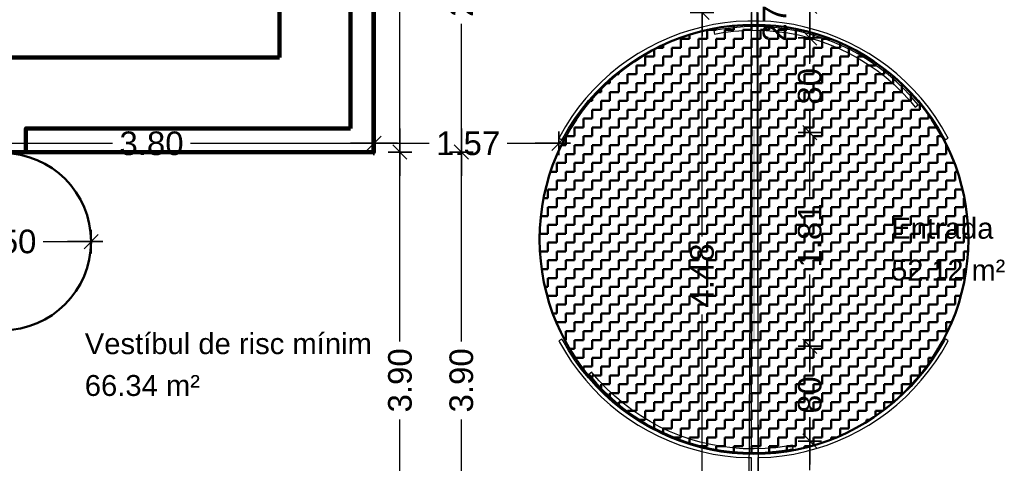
# Model space of a CAD drawing. Header units: metres. Extents: x -1 to 439, y -6 to 32.
# Tile 21 of 27: x 414.77 to 423.12, y 18.76 to 22.51. Entities that reach past the tile are written whole.
import ezdxf

# ---------------------------------------------------------------- set-up
doc = ezdxf.new("R2010")
doc.units = ezdxf.units.M
doc.header["$PDMODE"] = 65
doc.linetypes.add('CONTINUA', pattern=[0])
doc.linetypes.add('VERDECKT', pattern=[9.525, 6.35, -3.175])
for name, color, linetype, lineweight in [('3D PB MURS', 7, 'CONTINUA', 25), ('3D PB MURS NOUS', 7, 'CONTINUA', 25), ('PB COTES', 7, 'CONTINUA', 25), ('PB LOCALS', 7, 'CONTINUA', 25), ('PB MOBLES', 7, 'CONTINUA', 25), ('PB SÒLIDS I TRAMES', 7, 'CONTINUA', 25)]:
    doc.layers.add(name, color=color, linetype=linetype, lineweight=lineweight)
doc.styles.add('ARIAL', font='arial.ttf')
doc.dimstyles.new('DIMSTYLE_4', dxfattribs={"dimtxt": 0.2, "dimasz": 0.2, "dimexe": 0, "dimexo": 1e-06, "dimgap": 0.1, "dimtad": 0, "dimdec": 0, "dimlfac": 100, "dimrnd": 1, "dimzin": 4, "dimdsep": 46, "dimtxsty": 'ARIAL', "dimblk1": 'ALL_ML_STRICH', "dimblk2": 'ALL_ML_STRICH', "dimsah": 1, "dimcen": 0, "dimse1": 1, "dimse2": 1, "dimclrd": 2, "dimclre": 2, "dimclrt": 2, "dimadec": 0, "dimazin": 0, "dimtfac": 1, "dimtdec": 0, "dimtix": 1, "dimtmove": 2, "dimatfit": 3, "dimfxl": 0, "dimtzin": 0, "dimlwd": 0, "dimlwe": 35, "dimarcsym": 0})
doc.dimstyles.new('DIMSTYLE_5', dxfattribs={"dimtxt": 0.2, "dimasz": 0.2, "dimexe": 0, "dimexo": 1e-06, "dimgap": 0.1, "dimtad": 0, "dimrnd": 0.01, "dimzin": 4, "dimdsep": 46, "dimtxsty": 'ARIAL', "dimblk1": 'ALL_ML_STRICH', "dimblk2": 'ALL_ML_STRICH', "dimsah": 1, "dimcen": 0, "dimse1": 1, "dimse2": 1, "dimclrd": 2, "dimclre": 2, "dimclrt": 2, "dimadec": 0, "dimazin": 0, "dimtfac": 1, "dimtdec": 0, "dimtix": 1, "dimtmove": 2, "dimatfit": 3, "dimfxl": 0, "dimtzin": 0, "dimlwd": 0, "dimlwe": 35, "dimarcsym": 0})
doc.dimstyles.new('DIMSTYLE_6', dxfattribs={"dimtxt": 0.2, "dimasz": 0.2, "dimexe": 0, "dimexo": 1e-06, "dimgap": 0.1, "dimtad": 2, "dimdec": 0, "dimlfac": 100, "dimrnd": 1, "dimzin": 4, "dimdsep": 46, "dimtxsty": 'ARIAL', "dimblk1": 'ALL_ML_STRICH', "dimblk2": 'ALL_ML_STRICH', "dimsah": 1, "dimcen": 0, "dimse1": 1, "dimse2": 1, "dimclrd": 2, "dimclre": 2, "dimclrt": 2, "dimadec": 0, "dimazin": 0, "dimtfac": 1, "dimtdec": 0, "dimtix": 1, "dimtmove": 2, "dimatfit": 3, "dimfxl": 0, "dimtvp": 1.2, "dimtzin": 0, "dimlwd": 0, "dimlwe": 35, "dimarcsym": 0})

# ---------------------------------------------------------------- blocks, each defined once
blk = doc.blocks.new('_CLOSEDFILLED')
at = {"color": 0, "linetype": 'ByBlock', "lineweight": -2}
blk.add_solid([(-1, 0), (0, 0), (-1, 0)], dxfattribs=at)
blk = doc.blocks.new('ALL_ML_STRICH')
at = {"color": 0, "linetype": 'ByBlock', "lineweight": -2}
for p, q in [((0, -0.5), (0, 0.5)), ((-1, 0), (0.5, 0)), ((-0.3, -0.3), (0.3, 0.3))]:
    blk.add_line(p, q, dxfattribs=at)
blk = doc.blocks.new('*D28')
at = {"layer": 'DEFPOINTS', "color": 2, "linetype": 'CONTINUA', "lineweight": 35, "transparency": 33554687}
for p in [(420.9505, 18.9446), (421.2396, 18.0897), (421.4691, 18.0897)]:
    blk.add_point(p, dxfattribs=at)
at = {"layer": 'PB COTES', "color": 2, "linetype": 'CONTINUA', "lineweight": -2, "transparency": 33554687}
for p, q in [((421.4691, 18.6973), (421.4691, 18.9446)), ((421.4691, 18.0897), (421.4691, 18.3173))]:
    blk.add_line(p, q, dxfattribs=at)
at = {"layer": 'PB COTES', "color": 2, "linetype": 'CONTINUA', "lineweight": 35, "transparency": 33554687, "xscale": 0.2, "yscale": 0.2, "zscale": 0.2}
for p, rotation in [((421.4691, 18.9446), 90), ((421.4691, 18.0897), 270)]:
    blk.add_blockref('ALL_ML_STRICH', p, dxfattribs=dict(at, rotation=rotation))
at = {"layer": 'PB COTES', "color": 2, "linetype": 'CONTINUA', "lineweight": 35, "transparency": 33554687, "insert": (421.4691, 18.5073), "char_height": 0.2, "width": 0.4, "attachment_point": 5, "rotation": 90, "style": 'ARIAL'}
blk.add_mtext('\\A1;{85}', dxfattribs=at)
blk = doc.blocks.new('*D29')
at = {"layer": 'DEFPOINTS', "color": 2, "linetype": 'CONTINUA', "lineweight": 35, "transparency": 33554687}
for p in [(421.0053, 19.7466), (420.9505, 18.9446), (421.4691, 18.9446)]:
    blk.add_point(p, dxfattribs=at)
at = {"layer": 'PB COTES', "color": 2, "linetype": 'CONTINUA', "lineweight": -2, "transparency": 33554687}
for p, q in [((421.4691, 19.5269), (421.4691, 19.7466)), ((421.4691, 18.9446), (421.4691, 19.1469))]:
    blk.add_line(p, q, dxfattribs=at)
at = {"layer": 'PB COTES', "color": 2, "linetype": 'CONTINUA', "lineweight": 35, "transparency": 33554687, "xscale": 0.2, "yscale": 0.2, "zscale": 0.2}
for p, rotation in [((421.4691, 19.7466), 90), ((421.4691, 18.9446), 270)]:
    blk.add_blockref('ALL_ML_STRICH', p, dxfattribs=dict(at, rotation=rotation))
at = {"layer": 'PB COTES', "color": 2, "linetype": 'CONTINUA', "lineweight": 35, "transparency": 33554687, "insert": (421.4691, 19.3369), "char_height": 0.2, "width": 0.4, "attachment_point": 5, "rotation": 90, "style": 'ARIAL'}
blk.add_mtext('\\A1;{80}', dxfattribs=at)
blk = doc.blocks.new('*D30')
at = {"layer": 'DEFPOINTS', "color": 2, "linetype": 'CONTINUA', "lineweight": 35, "transparency": 33554687}
for p in [(421.044, 21.5559), (421.0053, 19.7466), (421.4691, 19.7466)]:
    blk.add_point(p, dxfattribs=at)
at = {"layer": 'PB COTES', "color": 2, "linetype": 'CONTINUA', "lineweight": -2, "transparency": 33554687}
for p, q in [((421.4691, 21.015), (421.4691, 21.5559)), ((421.4691, 19.7466), (421.4691, 20.355))]:
    blk.add_line(p, q, dxfattribs=at)
at = {"layer": 'PB COTES', "color": 2, "linetype": 'CONTINUA', "lineweight": 35, "transparency": 33554687, "xscale": 0.2, "yscale": 0.2, "zscale": 0.2}
for p, rotation in [((421.4691, 21.5559), 90), ((421.4691, 19.7466), 270)]:
    blk.add_blockref('ALL_ML_STRICH', p, dxfattribs=dict(at, rotation=rotation))
at = {"layer": 'PB COTES', "color": 2, "linetype": 'CONTINUA', "lineweight": 35, "transparency": 33554687, "insert": (421.4691, 20.685), "char_height": 0.2, "width": 0.8, "attachment_point": 5, "rotation": 90, "style": 'ARIAL'}
blk.add_mtext('\\A1;{\\A1;{1.81\\H0.132000;\\S^ ;}}', dxfattribs=at)
blk = doc.blocks.new('*D31')
at = {"layer": 'DEFPOINTS', "color": 2, "linetype": 'CONTINUA', "lineweight": 35, "transparency": 33554687}
for p in [(421.044, 22.3579), (421.044, 21.5559), (421.4691, 21.5559)]:
    blk.add_point(p, dxfattribs=at)
at = {"layer": 'PB COTES', "color": 2, "linetype": 'CONTINUA', "lineweight": -2, "transparency": 33554687}
for p, q in [((421.4691, 22.1382), (421.4691, 22.3579)), ((421.4691, 21.5559), (421.4691, 21.7582))]:
    blk.add_line(p, q, dxfattribs=at)
at = {"layer": 'PB COTES', "color": 2, "linetype": 'CONTINUA', "lineweight": 35, "transparency": 33554687, "xscale": 0.2, "yscale": 0.2, "zscale": 0.2}
for p, rotation in [((421.4691, 22.3579), 90), ((421.4691, 21.5559), 270)]:
    blk.add_blockref('ALL_ML_STRICH', p, dxfattribs=dict(at, rotation=rotation))
at = {"layer": 'PB COTES', "color": 2, "linetype": 'CONTINUA', "lineweight": 35, "transparency": 33554687, "insert": (421.4691, 21.9482), "char_height": 0.2, "width": 0.4, "attachment_point": 5, "rotation": 90, "style": 'ARIAL'}
blk.add_mtext('\\A1;{80}', dxfattribs=at)
blk = doc.blocks.new('*D32')
at = {"layer": 'DEFPOINTS', "color": 2, "linetype": 'CONTINUA', "lineweight": 35, "transparency": 33554687}
for p in [(421.4666, 22.6235), (421.044, 22.3579), (421.4691, 22.3579)]:
    blk.add_point(p, dxfattribs=at)
at = {"layer": 'PB COTES', "color": 2, "linetype": 'CONTINUA', "lineweight": -2, "transparency": 33554687}
blk.add_line((421.4691, 22.3579), (421.4691, 22.6235), dxfattribs=at)
at = {"layer": 'PB COTES', "color": 2, "linetype": 'CONTINUA', "lineweight": 35, "transparency": 33554687, "xscale": 0.2, "yscale": 0.2, "zscale": 0.2}
for p, rotation in [((421.4691, 22.6235), 90), ((421.4691, 22.3579), 270)]:
    blk.add_blockref('ALL_ML_STRICH', p, dxfattribs=dict(at, rotation=rotation))
at = {"layer": 'PB COTES', "color": 2, "linetype": 'CONTINUA', "lineweight": 35, "transparency": 33554687, "insert": (421.1691, 22.4817), "char_height": 0.2, "width": 0.4, "attachment_point": 5, "rotation": 90, "style": 'ARIAL'}
blk.add_mtext('\\A1;{27}', dxfattribs=at)
blk = doc.blocks.new('*D49')
at = {"layer": 'DEFPOINTS', "color": 2, "linetype": 'CONTINUA', "lineweight": 35, "transparency": 33554687}
for p in [(417.7705, 21.3914), (417.9953, 17.4957), (418.183, 17.4957)]:
    blk.add_point(p, dxfattribs=at)
at = {"layer": 'PB COTES', "color": 2, "linetype": 'CONTINUA', "lineweight": -2, "transparency": 33554687}
for p, q in [((417.9953, 19.7883), (417.9953, 21.3914)), ((417.9953, 17.4957), (417.9953, 19.1283))]:
    blk.add_line(p, q, dxfattribs=at)
at = {"layer": 'PB COTES', "color": 2, "linetype": 'CONTINUA', "lineweight": 35, "transparency": 33554687, "xscale": 0.2, "yscale": 0.2, "zscale": 0.2}
for p, rotation in [((417.9953, 21.3914), 90), ((417.9953, 17.4957), 270)]:
    blk.add_blockref('ALL_ML_STRICH', p, dxfattribs=dict(at, rotation=rotation))
at = {"layer": 'PB COTES', "color": 2, "linetype": 'CONTINUA', "lineweight": 35, "transparency": 33554687, "insert": (417.9964, 19.4583), "char_height": 0.2, "width": 0.8, "attachment_point": 5, "rotation": 90, "style": 'ARIAL'}
blk.add_mtext('\\A1;{\\A1;{3.90\\H0.132000;\\S^ ;}}', dxfattribs=at)
blk = doc.blocks.new('*D50')
at = {"layer": 'DEFPOINTS', "color": 2, "linetype": 'CONTINUA', "lineweight": 35, "transparency": 33554687}
for p in [(418.5774, 25.8908), (417.7705, 21.3914), (417.9953, 21.3914)]:
    blk.add_point(p, dxfattribs=at)
at = {"layer": 'PB COTES', "color": 2, "linetype": 'CONTINUA', "lineweight": -2, "transparency": 33554687}
for p, q in [((417.9953, 23.9859), (417.9953, 25.8908)), ((417.9953, 21.3914), (417.9953, 23.3259))]:
    blk.add_line(p, q, dxfattribs=at)
at = {"layer": 'PB COTES', "color": 2, "linetype": 'CONTINUA', "lineweight": 35, "transparency": 33554687, "xscale": 0.2, "yscale": 0.2, "zscale": 0.2}
for p, rotation in [((417.9953, 25.8908), 90), ((417.9953, 21.3914), 270)]:
    blk.add_blockref('ALL_ML_STRICH', p, dxfattribs=dict(at, rotation=rotation))
at = {"layer": 'PB COTES', "color": 2, "linetype": 'CONTINUA', "lineweight": 35, "transparency": 33554687, "insert": (417.9964, 23.6559), "char_height": 0.2, "width": 0.8, "attachment_point": 5, "rotation": 90, "style": 'ARIAL'}
blk.add_mtext('\\A1;{\\A1;{4.50\\H0.132000;\\S^ ;}}', dxfattribs=at)
blk = doc.blocks.new('*D77')
at = {"layer": 'DEFPOINTS', "color": 2, "linetype": 'CONTINUA', "lineweight": 35, "transparency": 33554687}
for p in [(413.9755, 21.7914), (413.9755, 21.4654), (417.7755, 21.3914)]:
    blk.add_point(p, dxfattribs=at)
at = {"layer": 'PB COTES', "color": 2, "linetype": 'CONTINUA', "lineweight": -2, "transparency": 33554687}
for p, q in [((413.9755, 21.4654), (415.5602, 21.4654)), ((416.2202, 21.4654), (417.7755, 21.4654))]:
    blk.add_line(p, q, dxfattribs=at)
at = {"layer": 'PB COTES', "color": 2, "linetype": 'CONTINUA', "lineweight": 35, "transparency": 33554687, "xscale": 0.2, "yscale": 0.2, "zscale": 0.2, "rotation": 180}
blk.add_blockref('ALL_ML_STRICH', (413.9755, 21.4654), dxfattribs=at)
at = {"layer": 'PB COTES', "color": 2, "linetype": 'CONTINUA', "lineweight": 35, "transparency": 33554687, "xscale": 0.2, "yscale": 0.2, "zscale": 0.2}
blk.add_blockref('ALL_ML_STRICH', (417.7755, 21.4654), dxfattribs=at)
at = {"layer": 'PB COTES', "color": 2, "linetype": 'CONTINUA', "lineweight": 35, "transparency": 33554687, "insert": (415.8902, 21.4643), "char_height": 0.2, "width": 0.8, "attachment_point": 5, "style": 'ARIAL'}
blk.add_mtext('\\A1;{\\A1;{3.80\\H0.132000;\\S^ ;}}', dxfattribs=at)
blk = doc.blocks.new('*D78')
at = {"layer": 'DEFPOINTS', "color": 2, "linetype": 'CONTINUA', "lineweight": 35, "transparency": 33554687}
for p in [(417.7755, 21.4654), (419.342, 21.5091), (417.7755, 21.3914)]:
    blk.add_point(p, dxfattribs=at)
at = {"layer": 'PB COTES', "color": 2, "linetype": 'CONTINUA', "lineweight": -2, "transparency": 33554687}
for p, q in [((417.7755, 21.4654), (418.2432, 21.4654)), ((418.9032, 21.4654), (419.342, 21.4654))]:
    blk.add_line(p, q, dxfattribs=at)
at = {"layer": 'PB COTES', "color": 2, "linetype": 'CONTINUA', "lineweight": 35, "transparency": 33554687, "xscale": 0.2, "yscale": 0.2, "zscale": 0.2, "rotation": 180}
blk.add_blockref('ALL_ML_STRICH', (417.7755, 21.4654), dxfattribs=at)
at = {"layer": 'PB COTES', "color": 2, "linetype": 'CONTINUA', "lineweight": 35, "transparency": 33554687, "xscale": 0.2, "yscale": 0.2, "zscale": 0.2}
blk.add_blockref('ALL_ML_STRICH', (419.342, 21.4654), dxfattribs=at)
at = {"layer": 'PB COTES', "color": 2, "linetype": 'CONTINUA', "lineweight": 35, "transparency": 33554687, "insert": (418.5732, 21.4643), "char_height": 0.2, "width": 0.8, "attachment_point": 5, "style": 'ARIAL'}
blk.add_mtext('\\A1;{\\A1;{1.57\\H0.132000;\\S^ ;}}', dxfattribs=at)
blk = doc.blocks.new('*D89')
at = {"layer": 'DEFPOINTS', "color": 2, "linetype": 'CONTINUA', "lineweight": 35, "transparency": 33554687}
for p in [(413.8782, 20.6331), (413.8782, 20.6331), (415.3782, 20.6331)]:
    blk.add_point(p, dxfattribs=at)
at = {"layer": 'PB COTES', "color": 2, "linetype": 'CONTINUA', "lineweight": -2, "transparency": 33554687}
for p, q in [((413.8782, 20.6331), (414.313, 20.6331)), ((414.973, 20.6331), (415.3782, 20.6331))]:
    blk.add_line(p, q, dxfattribs=at)
at = {"layer": 'PB COTES', "color": 2, "linetype": 'CONTINUA', "lineweight": 35, "transparency": 33554687, "xscale": 0.2, "yscale": 0.2, "zscale": 0.2, "rotation": 180}
blk.add_blockref('ALL_ML_STRICH', (413.8782, 20.6331), dxfattribs=at)
at = {"layer": 'PB COTES', "color": 2, "linetype": 'CONTINUA', "lineweight": 35, "transparency": 33554687, "xscale": 0.2, "yscale": 0.2, "zscale": 0.2}
blk.add_blockref('ALL_ML_STRICH', (415.3782, 20.6331), dxfattribs=at)
at = {"layer": 'PB COTES', "color": 2, "linetype": 'CONTINUA', "lineweight": 35, "transparency": 33554687, "insert": (414.643, 20.6331), "char_height": 0.2, "width": 0.8, "attachment_point": 5, "style": 'ARIAL'}
blk.add_mtext('\\A1;{\\A1;{1.50\\H0.132000;\\S^ ;}}', dxfattribs=at)
blk = doc.blocks.new('*D151')
at = {"layer": 'DEFPOINTS', "color": 2, "linetype": 'CONTINUA', "lineweight": 35, "transparency": 33554687}
for p in [(417.7755, 21.3914), (418.5164, 17.4957), (419.6082, 17.4957)]:
    blk.add_point(p, dxfattribs=at)
at = {"layer": 'PB COTES', "color": 2, "linetype": 'CONTINUA', "lineweight": -2, "transparency": 33554687}
for p, q in [((418.5164, 19.7883), (418.5164, 21.3914)), ((418.5164, 17.4957), (418.5164, 19.1283))]:
    blk.add_line(p, q, dxfattribs=at)
at = {"layer": 'PB COTES', "color": 2, "linetype": 'CONTINUA', "lineweight": 35, "transparency": 33554687, "xscale": 0.2, "yscale": 0.2, "zscale": 0.2}
for p, rotation in [((418.5164, 21.3914), 90), ((418.5164, 17.4957), 270)]:
    blk.add_blockref('ALL_ML_STRICH', p, dxfattribs=dict(at, rotation=rotation))
at = {"layer": 'PB COTES', "color": 2, "linetype": 'CONTINUA', "lineweight": 35, "transparency": 33554687, "insert": (418.5164, 19.4583), "char_height": 0.2, "width": 0.8, "attachment_point": 5, "rotation": 90, "style": 'ARIAL'}
blk.add_mtext('\\A1;{\\A1;{3.90\\H0.132000;\\S^ ;}}', dxfattribs=at)
blk = doc.blocks.new('*D152')
at = {"layer": 'DEFPOINTS', "color": 2, "linetype": 'CONTINUA', "lineweight": 35, "transparency": 33554687}
for p in [(417.777, 24.1958), (417.7755, 21.3914), (418.5164, 21.3914)]:
    blk.add_point(p, dxfattribs=at)
at = {"layer": 'PB COTES', "color": 2, "linetype": 'CONTINUA', "lineweight": -2, "transparency": 33554687}
for p, q in [((418.5164, 23.1384), (418.5164, 24.1958)), ((418.5164, 21.3914), (418.5164, 22.4784))]:
    blk.add_line(p, q, dxfattribs=at)
at = {"layer": 'PB COTES', "color": 2, "linetype": 'CONTINUA', "lineweight": 35, "transparency": 33554687, "xscale": 0.2, "yscale": 0.2, "zscale": 0.2}
for p, rotation in [((418.5164, 24.1958), 90), ((418.5164, 21.3914), 270)]:
    blk.add_blockref('ALL_ML_STRICH', p, dxfattribs=dict(at, rotation=rotation))
at = {"layer": 'PB COTES', "color": 2, "linetype": 'CONTINUA', "lineweight": 35, "transparency": 33554687, "insert": (418.5164, 22.8084), "char_height": 0.2, "width": 0.8, "attachment_point": 5, "rotation": 90, "style": 'ARIAL'}
blk.add_mtext('\\A1;{\\A1;{2.80\\H0.132000;\\S^ ;}}', dxfattribs=at)
blk = doc.blocks.new('*D159')
at = {"layer": 'DEFPOINTS', "color": 2, "linetype": 'CONTINUA', "lineweight": 35, "transparency": 33554687}
for p in [(421.0316, 22.5738), (420.5558, 18.0897), (420.7016, 18.0897)]:
    blk.add_point(p, dxfattribs=at)
at = {"layer": 'PB COTES', "color": 2, "linetype": 'CONTINUA', "lineweight": -2, "transparency": 33554687}
for p, q in [((420.5558, 20.676), (420.5558, 22.5738)), ((420.5558, 18.0897), (420.5558, 20.016))]:
    blk.add_line(p, q, dxfattribs=at)
at = {"layer": 'PB COTES', "color": 2, "linetype": 'CONTINUA', "lineweight": 35, "transparency": 33554687, "xscale": 0.2, "yscale": 0.2, "zscale": 0.2}
for p, rotation in [((420.5558, 22.5738), 90), ((420.5558, 18.0897), 270)]:
    blk.add_blockref('ALL_ML_STRICH', p, dxfattribs=dict(at, rotation=rotation))
at = {"layer": 'PB COTES', "color": 2, "linetype": 'CONTINUA', "lineweight": 35, "transparency": 33554687, "insert": (420.5558, 20.346), "char_height": 0.2, "width": 0.8, "attachment_point": 5, "rotation": 90, "style": 'ARIAL'}
blk.add_mtext('\\A1;{\\A1;{4.48\\H0.132000;\\S^ ;}}', dxfattribs=at)
blk = doc.blocks.new('*D160')
at = {"layer": 'DEFPOINTS', "color": 2, "linetype": 'CONTINUA', "lineweight": 35, "transparency": 33554687}
for p in [(420.7364, 23.6435), (420.5558, 22.5738), (421.0316, 22.5738)]:
    blk.add_point(p, dxfattribs=at)
at = {"layer": 'PB COTES', "color": 2, "linetype": 'CONTINUA', "lineweight": -2, "transparency": 33554687}
for p, q in [((420.5558, 23.4531), (420.5558, 23.6435)), ((420.5558, 22.5738), (420.5558, 22.7931))]:
    blk.add_line(p, q, dxfattribs=at)
at = {"layer": 'PB COTES', "color": 2, "linetype": 'CONTINUA', "lineweight": 35, "transparency": 33554687, "xscale": 0.2, "yscale": 0.2, "zscale": 0.2}
for p, rotation in [((420.5558, 23.6435), 90), ((420.5558, 22.5738), 270)]:
    blk.add_blockref('ALL_ML_STRICH', p, dxfattribs=dict(at, rotation=rotation))
at = {"layer": 'PB COTES', "color": 2, "linetype": 'CONTINUA', "lineweight": 35, "transparency": 33554687, "insert": (420.5558, 23.1231), "char_height": 0.2, "width": 0.8, "attachment_point": 5, "rotation": 90, "style": 'ARIAL'}
blk.add_mtext('\\A1;{\\A1;{1.07\\H0.132000;\\S^ ;}}', dxfattribs=at)

msp = doc.modelspace()

# ---------------------------------------------------------------- hatches: boundary and pattern name
at = {"layer": '3D PB MURS', "linetype": 'CONTINUA', "lineweight": 13, "transparency": 33554687}
msp.add_hatch(color=52, dxfattribs=at).paths.add_polyline_path([(420.97487, 21.57763), (420.97487, 19.771), (421.00487, 19.771), (421.00487, 21.57763)])
at = {"layer": 'PB SÒLIDS I TRAMES', "linetype": 'CONTINUA', "lineweight": 50, "transparency": 33554687}
h = msp.add_hatch(dxfattribs=at)
h.set_pattern_fill('TRAMA', color=202, scale=0.075, angle=90, style=0, pattern_type=2)
h.set_pattern_definition([(90, (-0.15, 0.15), (-0.075, 0.075), [0.075, -0.075]), (180, (-0.15, 0.15), (-0.075, -0.075), [0.075, -0.075])])
h.paths.add_polyline_path([(422.66349, 21.37356), (422.59919, 21.50709), (422.52421, 21.63494), (422.43907, 21.75624), (422.34432, 21.87021), (422.24059, 21.97607), (422.12858, 22.07313), (422.00903, 22.16073), (421.88275, 22.2383), (421.75055, 22.30532), (421.61334, 22.36133), (421.47201, 22.40598), (421.32752, 22.43896), (421.18082, 22.46005), (421.03289, 22.46912), (420.88471, 22.46609), (420.73727, 22.451), (420.59156, 22.42394), (420.44853, 22.3851), (420.30914, 22.33472), (420.17433, 22.27316), (420.04498, 22.2008), (419.92196, 22.11815), (419.80608, 22.02574), (419.69813, 21.9242), (419.59881, 21.81419), (419.50878, 21.69646), (419.42865, 21.57178), (419.35896, 21.44098), (419.30015, 21.30494), (419.25263, 21.16455), (419.21671, 21.02076), (419.19263, 20.87452), (419.18055, 20.72681), (419.18055, 20.5786), (419.19263, 20.43088), (419.21671, 20.28464), (419.25263, 20.14085), (419.30015, 20.00047), (419.35896, 19.86443), (419.42865, 19.73363), (419.50878, 19.60895), (419.59881, 19.49121), (419.69813, 19.38121), (419.80608, 19.27966), (419.92196, 19.18726), (420.04498, 19.1046), (420.17433, 19.03225), (420.30914, 18.97068), (420.44853, 18.92031), (420.59156, 18.88146), (420.73727, 18.8544), (420.88471, 18.83931), (421.03289, 18.83629), (421.18082, 18.84535), (421.32752, 18.86644), (421.47201, 18.89942), (421.61334, 18.94407), (421.75055, 19.00009), (421.88275, 19.06711), (422.00903, 19.14467), (422.12858, 19.23228), (422.24059, 19.32933), (422.34432, 19.4352), (422.43907, 19.54916), (422.52421, 19.67047), (422.59919, 19.79832), (422.66349, 19.93185), (422.7167, 20.07018), (422.75846, 20.21238), (422.78848, 20.35752), (422.80658, 20.50462), (422.81262, 20.6527), (422.80658, 20.80079), (422.78848, 20.94789), (422.75846, 21.09302), (422.7167, 21.23523)], flags=0)

# ---------------------------------------------------------------- linework, layer by layer
at = {"layer": '3D PB MURS', "color": 7, "linetype": 'CONTINUA', "lineweight": 25, "transparency": 33554687}
for p, q in [((420.97157, 22.57381), (420.97157, 22.50089)), ((421.03157, 22.50089), (421.03157, 22.57381)), ((420.55572, 22.4499), (420.46123, 22.42458)), ((420.65141, 22.47024), (420.55572, 22.4499)), ((420.74803, 22.48554), (420.65141, 22.47024)), ((420.65688, 22.44073), (420.75194, 22.45579)), ((420.84532, 22.49577), (420.74803, 22.48554)), ((420.75194, 22.45579), (420.84767, 22.46585)), ((420.91266, 22.45157), (420.81908, 22.44476)), ((420.94301, 22.50089), (420.84532, 22.49577)), ((420.84767, 22.46585), (420.94379, 22.47089)), ((421.00646, 22.45348), (420.91266, 22.45157)), ((420.97157, 22.50089), (420.94301, 22.50089)), ((420.94379, 22.47089), (421.04004, 22.47089)), ((421.03157, 22.50089), (420.97157, 22.50089)), ((420.97157, 22.50089), (420.97157, 22.49783)), ((420.97157, 22.49783), (420.97157, 18.83407)), ((421.10023, 22.45047), (421.00646, 22.45348)), ((421.03157, 22.49783), (421.03157, 22.50089)), ((421.04083, 22.50089), (421.03157, 22.50089)), ((421.03157, 18.83407), (421.03157, 22.49783)), ((421.04004, 22.47089), (421.13616, 22.46585)), ((421.13852, 22.49577), (421.04083, 22.50089)), ((421.19372, 22.44256), (421.10023, 22.45047)), ((421.13616, 22.46585), (421.23189, 22.45579)), ((421.23581, 22.48554), (421.13852, 22.49577)), ((421.23189, 22.45579), (421.32696, 22.44073)), ((421.33243, 22.47024), (421.23581, 22.48554)), ((421.42811, 22.4499), (421.33243, 22.47024)), ((421.5226, 22.42458), (421.42811, 22.4499)), ((420.36819, 22.39435), (420.27687, 22.3593)), ((420.28835, 22.33157), (420.37821, 22.36607)), ((420.46123, 22.42458), (420.36819, 22.39435)), ((420.37821, 22.36607), (420.46975, 22.39581)), ((420.46975, 22.39581), (420.56273, 22.42072)), ((420.56273, 22.42072), (420.65688, 22.44073)), ((420.72599, 22.43307), (420.65612, 22.42054)), ((420.65612, 22.42054), (420.66181, 22.39108)), ((420.66181, 22.39108), (420.73051, 22.4034)), ((420.81908, 22.44476), (420.72599, 22.43307)), ((420.73051, 22.4034), (420.82204, 22.4149)), ((420.82204, 22.4149), (420.91405, 22.4216)), ((420.91405, 22.4216), (421.00628, 22.42347)), ((421.00628, 22.42347), (421.09848, 22.42051)), ((421.09848, 22.42051), (421.19041, 22.41273)), ((421.19041, 22.41273), (421.28179, 22.40015)), ((421.28666, 22.42977), (421.19372, 22.44256)), ((421.28179, 22.40015), (421.3724, 22.38281)), ((421.37881, 22.41213), (421.28666, 22.42977)), ((421.32696, 22.44073), (421.42111, 22.42072)), ((421.3724, 22.38281), (421.46197, 22.36074)), ((421.46991, 22.38969), (421.37881, 22.41213)), ((421.42111, 22.42072), (421.51408, 22.39581)), ((421.55971, 22.36251), (421.46991, 22.38969)), ((421.51408, 22.39581), (421.60562, 22.36607)), ((421.61564, 22.39435), (421.5226, 22.42458)), ((421.60562, 22.36607), (421.69548, 22.33157)), ((421.70697, 22.3593), (421.61564, 22.39435)), ((420.1875, 22.31951), (420.10034, 22.2751)), ((420.11466, 22.24872), (420.20042, 22.29242)), ((420.27687, 22.3593), (420.1875, 22.31951)), ((420.20042, 22.29242), (420.28835, 22.33157)), ((421.46197, 22.36074), (421.55027, 22.33402)), ((421.55027, 22.33402), (421.63704, 22.30272)), ((421.64796, 22.33067), (421.55971, 22.36251)), ((421.63704, 22.30272), (421.72206, 22.26692)), ((421.73443, 22.29426), (421.64796, 22.33067)), ((421.69548, 22.33157), (421.78341, 22.29242)), ((421.79633, 22.31951), (421.70697, 22.3593)), ((421.81887, 22.25337), (421.73443, 22.29426)), ((421.78341, 22.29242), (421.86918, 22.24872)), ((421.8835, 22.2751), (421.79633, 22.31951)), ((420.01562, 22.22619), (419.93358, 22.17291)), ((419.95058, 22.14817), (420.0313, 22.2006)), ((420.10034, 22.2751), (420.01562, 22.22619)), ((420.0313, 22.2006), (420.11466, 22.24872)), ((421.72206, 22.26692), (421.80509, 22.22671)), ((421.80509, 22.22671), (421.8859, 22.18222)), ((421.90106, 22.20812), (421.81887, 22.25337)), ((421.86918, 22.24872), (421.95253, 22.2006)), ((421.96821, 22.22619), (421.8835, 22.2751)), ((421.98076, 22.15863), (421.90106, 22.20812)), ((421.95253, 22.2006), (422.03326, 22.14817)), ((422.05026, 22.17291), (421.96821, 22.22619)), ((419.85444, 22.11541), (419.77841, 22.05385)), ((419.93358, 22.17291), (419.85444, 22.11541)), ((419.87271, 22.0916), (419.95058, 22.14817)), ((421.8859, 22.18222), (421.96427, 22.13355)), ((421.96427, 22.13355), (422.03999, 22.08086)), ((422.05777, 22.10503), (421.98076, 22.15863)), ((422.03326, 22.14817), (422.11113, 22.0916)), ((422.1294, 22.11541), (422.05026, 22.17291)), ((422.20542, 22.05385), (422.1294, 22.11541)), ((419.77841, 22.05385), (419.70572, 21.98839)), ((419.72637, 21.96662), (419.7979, 22.03103)), ((419.7979, 22.03103), (419.87271, 22.0916)), ((422.03999, 22.08086), (422.11284, 22.02427)), ((422.13187, 22.04748), (422.05777, 22.10503)), ((422.11113, 22.0916), (422.18593, 22.03103)), ((422.20285, 21.98613), (422.13187, 22.04748)), ((422.18593, 22.03103), (422.25746, 21.96662)), ((422.27812, 21.98839), (422.20542, 22.05385)), ((419.70572, 21.98839), (419.63655, 21.91922)), ((419.65831, 21.89856), (419.72637, 21.96662)), ((422.11284, 22.02427), (422.18264, 21.96394)), ((422.18264, 21.96394), (422.24918, 21.90005)), ((422.27052, 21.92115), (422.20285, 21.98613)), ((422.25746, 21.96662), (422.32552, 21.89856)), ((422.34729, 21.91922), (422.27812, 21.98839)), ((419.63655, 21.91922), (419.57109, 21.84652)), ((419.59391, 21.82703), (419.65831, 21.89856)), ((422.24918, 21.90005), (422.31228, 21.83276)), ((422.3347, 21.85271), (422.27052, 21.92115)), ((422.32552, 21.89856), (422.38993, 21.82703)), ((422.41275, 21.84652), (422.34729, 21.91922)), ((419.57109, 21.84652), (419.50953, 21.7705)), ((419.53333, 21.75223), (419.59391, 21.82703)), ((422.31228, 21.83276), (422.3631, 21.77256)), ((422.38638, 21.79148), (422.3347, 21.85271)), ((422.3631, 21.77256), (422.38638, 21.79148)), ((422.38993, 21.82703), (422.4505, 21.75223)), ((422.47431, 21.7705), (422.41275, 21.84652)), ((419.50953, 21.7705), (419.45203, 21.69135)), ((419.47676, 21.67436), (419.53333, 21.75223)), ((422.4505, 21.75223), (422.50708, 21.67436)), ((422.53181, 21.69135), (422.47431, 21.7705)), ((419.45203, 21.69135), (419.39875, 21.60931)), ((419.42434, 21.59363), (419.47676, 21.67436)), ((422.50708, 21.67436), (422.5595, 21.59363)), ((422.58509, 21.60931), (422.53181, 21.69135)), ((419.39875, 21.60931), (419.34984, 21.52459)), ((419.37621, 21.51027), (419.42434, 21.59363)), ((422.5595, 21.59363), (422.60763, 21.51027)), ((422.634, 21.52459), (422.58509, 21.60931)), ((419.34984, 21.52459), (419.34195, 21.50913)), ((419.34195, 21.50913), (419.36846, 21.49506)), ((419.36846, 21.49506), (419.37621, 21.51027)), ((422.60763, 21.51027), (422.61538, 21.49506)), ((422.61538, 21.49506), (422.64188, 21.50913)), ((422.64188, 21.50913), (422.634, 21.52459)), ((419.36812, 19.80857), (419.34164, 19.79446)), ((419.34164, 19.79446), (419.34835, 19.78128)), ((419.34835, 19.78128), (419.39731, 19.69648)), ((419.37473, 19.7956), (419.36812, 19.80857)), ((419.4229, 19.71216), (419.37473, 19.7956)), ((422.60912, 19.7956), (422.56095, 19.71216)), ((422.58654, 19.69648), (422.6355, 19.78128)), ((422.61603, 19.80915), (422.60912, 19.7956)), ((422.64251, 19.79505), (422.61603, 19.80915)), ((422.6355, 19.78128), (422.64251, 19.79505)), ((419.39731, 19.69648), (419.45064, 19.61437)), ((419.47537, 19.63136), (419.4229, 19.71216)), ((422.56095, 19.71216), (422.50848, 19.63136)), ((422.53321, 19.61437), (422.58654, 19.69648)), ((419.45064, 19.61437), (419.50819, 19.53515)), ((419.532, 19.55342), (419.47537, 19.63136)), ((422.50848, 19.63136), (422.45185, 19.55342)), ((422.47566, 19.53515), (422.53321, 19.61437)), ((419.50819, 19.53515), (419.56981, 19.45906)), ((419.59263, 19.47855), (419.532, 19.55342)), ((419.62062, 19.5283), (419.59733, 19.50937)), ((419.62434, 19.5235), (419.62062, 19.5283)), ((422.45185, 19.55342), (422.39122, 19.47855)), ((422.41404, 19.45906), (422.47566, 19.53515)), ((419.56981, 19.45906), (419.63532, 19.3863)), ((419.65709, 19.40695), (419.59263, 19.47855)), ((419.59733, 19.50937), (419.60112, 19.50449)), ((419.60112, 19.50449), (419.66242, 19.43347)), ((419.68462, 19.45366), (419.62434, 19.5235)), ((419.74847, 19.38708), (419.68462, 19.45366)), ((422.39122, 19.47855), (422.32676, 19.40695)), ((422.34853, 19.3863), (422.41404, 19.45906)), ((419.63532, 19.3863), (419.70456, 19.31706)), ((419.72522, 19.33883), (419.65709, 19.40695)), ((419.66242, 19.43347), (419.72736, 19.36575)), ((419.72736, 19.36575), (419.79575, 19.30152)), ((419.81571, 19.32393), (419.74847, 19.38708)), ((422.32676, 19.40695), (422.25863, 19.33883)), ((422.27929, 19.31706), (422.34853, 19.3863)), ((419.70456, 19.31706), (419.77732, 19.25155)), ((419.79681, 19.27437), (419.72522, 19.33883)), ((419.79575, 19.30152), (419.86741, 19.24096)), ((419.88617, 19.26438), (419.81571, 19.32393)), ((422.25863, 19.33883), (422.18704, 19.27437)), ((422.20653, 19.25155), (422.27929, 19.31706)), ((419.77732, 19.25155), (419.85342, 19.18993)), ((419.87168, 19.21374), (419.79681, 19.27437)), ((419.86741, 19.24096), (419.94213, 19.18423)), ((419.94963, 19.15711), (419.87168, 19.21374)), ((419.95965, 19.2086), (419.88617, 19.26438)), ((420.03594, 19.15675), (419.95965, 19.2086)), ((422.11217, 19.21374), (422.03422, 19.15711)), ((422.18704, 19.27437), (422.11217, 19.21374)), ((422.13044, 19.18993), (422.20653, 19.25155)), ((419.85342, 19.18993), (419.93263, 19.13238)), ((419.93263, 19.13238), (420.01474, 19.07905)), ((419.94213, 19.18423), (420.01973, 19.1315)), ((420.03042, 19.10464), (419.94963, 19.15711)), ((420.01973, 19.1315), (420.09998, 19.08289)), ((420.11485, 19.10896), (420.03594, 19.15675)), ((420.19615, 19.06536), (420.11485, 19.10896)), ((422.03422, 19.15711), (421.95343, 19.10464)), ((421.96911, 19.07905), (422.05122, 19.13238)), ((422.05122, 19.13238), (422.13044, 19.18993)), ((420.01474, 19.07905), (420.09954, 19.03009)), ((420.11386, 19.05647), (420.03042, 19.10464)), ((420.09954, 19.03009), (420.18678, 18.98564)), ((420.09998, 19.08289), (420.18266, 19.03855)), ((420.1997, 19.01273), (420.11386, 19.05647)), ((420.18266, 19.03855), (420.26755, 18.9986)), ((420.27962, 19.02608), (420.19615, 19.06536)), ((420.36503, 18.99122), (420.27962, 19.02608)), ((421.86999, 19.05647), (421.78415, 19.01273)), ((421.79707, 18.98564), (421.88431, 19.03009)), ((421.95343, 19.10464), (421.86999, 19.05647)), ((421.88431, 19.03009), (421.96911, 19.07905)), ((420.18678, 18.98564), (420.27623, 18.94582)), ((420.28771, 18.97354), (420.1997, 19.01273)), ((420.26755, 18.9986), (420.35442, 18.96315)), ((420.27623, 18.94582), (420.36764, 18.91073)), ((420.37765, 18.93902), (420.28771, 18.97354)), ((420.35442, 18.96315), (420.44302, 18.93229)), ((420.45215, 18.96088), (420.36503, 18.99122)), ((420.54073, 18.93514), (420.45215, 18.96088)), ((421.69614, 18.97354), (421.6062, 18.93902)), ((421.61621, 18.91073), (421.70762, 18.94582)), ((421.78415, 19.01273), (421.69614, 18.97354)), ((421.70762, 18.94582), (421.79707, 18.98564)), ((420.36764, 18.91073), (420.46076, 18.88047)), ((420.46928, 18.90925), (420.37765, 18.93902)), ((420.44302, 18.93229), (420.53312, 18.90611)), ((420.46076, 18.88047), (420.55533, 18.85513)), ((420.56234, 18.88431), (420.46928, 18.90925)), ((420.53312, 18.90611), (420.62446, 18.88469)), ((420.63054, 18.91407), (420.54073, 18.93514)), ((420.65658, 18.86428), (420.56234, 18.88431)), ((420.62446, 18.88469), (420.7168, 18.86807)), ((420.72134, 18.89773), (420.63054, 18.91407)), ((420.75173, 18.84921), (420.65658, 18.86428)), ((420.7168, 18.86807), (420.80988, 18.85631)), ((420.81286, 18.88617), (420.72134, 18.89773)), ((420.90486, 18.87941), (420.81286, 18.88617)), ((420.99709, 18.87747), (420.90486, 18.87941)), ((421.0893, 18.88037), (420.99709, 18.87747)), ((421.18122, 18.88808), (421.0893, 18.88037)), ((421.09102, 18.85041), (421.18451, 18.85826)), ((421.27262, 18.9006), (421.18122, 18.88808)), ((421.18451, 18.85826), (421.27747, 18.87099)), ((421.32727, 18.86428), (421.23212, 18.84921)), ((421.322, 18.91002), (421.27262, 18.9006)), ((421.27747, 18.87099), (421.32769, 18.88056)), ((421.32769, 18.88056), (421.322, 18.91002)), ((421.42151, 18.88431), (421.32727, 18.86428)), ((421.51457, 18.90925), (421.42151, 18.88431)), ((421.42852, 18.85513), (421.52309, 18.88047)), ((421.6062, 18.93902), (421.51457, 18.90925)), ((421.52309, 18.88047), (421.61621, 18.91073)), ((420.55533, 18.85513), (420.65111, 18.83477)), ((420.65111, 18.83477), (420.74781, 18.81946)), ((420.74781, 18.81946), (420.84519, 18.80922)), ((420.84755, 18.83914), (420.75173, 18.84921)), ((420.80988, 18.85631), (420.90345, 18.84943)), ((420.84519, 18.80922), (420.94297, 18.8041)), ((420.94375, 18.8341), (420.84755, 18.83914)), ((420.90345, 18.84943), (420.99725, 18.84746)), ((420.94297, 18.8041), (420.97157, 18.8041)), ((421.0401, 18.8341), (420.94375, 18.8341)), ((420.97157, 18.8041), (420.97157, 18.08967)), ((420.99725, 18.84746), (421.09102, 18.85041)), ((421.03157, 18.08967), (421.03157, 18.8041)), ((421.03157, 18.8041), (421.04088, 18.8041)), ((421.13631, 18.83914), (421.0401, 18.8341)), ((421.04088, 18.8041), (421.13866, 18.80922)), ((421.23212, 18.84921), (421.13631, 18.83914)), ((421.13866, 18.80922), (421.23604, 18.81946)), ((421.23604, 18.81946), (421.33274, 18.83477)), ((421.33274, 18.83477), (421.42852, 18.85513))]:
    msp.add_line(p, q, dxfattribs=at)
at = {"layer": '3D PB MURS NOUS', "color": 240, "linetype": 'VERDECKT', "lineweight": 140, "transparency": 33554687}
for p, q in [((417.77046, 24.19135), (417.77046, 21.39135)), ((417.77546, 24.19135), (417.77546, 21.39135))]:
    msp.add_line(p, q, dxfattribs=at)
at = {"layer": '3D PB MURS NOUS', "linetype": 'CONTINUA', "transparency": 33554687}
msp.add_line((417.77546, 24.19135), (417.77546, 21.39135), dxfattribs=at)
at = {"layer": '3D PB MURS NOUS', "linetype": 'CONTINUA', "lineweight": 140, "transparency": 33554687}
for p, q in [((413.97546, 21.39135), (416.92546, 21.39135)), ((417.62546, 21.39135), (414.82546, 21.39135)), ((415.92546, 21.39135), (417.77546, 21.39135))]:
    msp.add_line(p, q, dxfattribs=at)
for points in [[(416.97546, 22.19135), (416.97546, 24.19135), (417.77546, 24.19135)], [(417.77546, 24.19135), (417.57546, 24.19135), (417.57546, 21.59135)], [(417.62546, 21.39135), (417.77546, 21.39135), (417.77546, 24.19135)], [(416.97546, 22.19135), (413.97546, 22.19135), (413.97546, 21.39135)], [(414.82546, 21.39135), (414.82546, 21.59135), (417.57546, 21.59135)]]:
    msp.add_lwpolyline(points, dxfattribs=at)
at = {"layer": 'PB LOCALS', "color": 7, "linetype": 'CONTINUA', "lineweight": 25, "transparency": 33554687}
for p, q in [((421.01819, 23.64351), (421.03157, 18.08966)), ((420.95157, 18.08966), (420.98319, 23.57351))]:
    msp.add_line(p, q, dxfattribs=at)
at = {"layer": 'PB MOBLES', "color": 202, "linetype": 'VERDECKT', "lineweight": 50, "transparency": 33554687}
msp.add_circle((414.62821, 20.63309), 0.75, dxfattribs=at)
at = {"layer": 'PB SÒLIDS I TRAMES', "color": 202, "linetype": 'CONTINUA', "lineweight": 50, "transparency": 33554687}
msp.add_circle((420.99583, 20.6527), 1.81679, dxfattribs=at)

# ---------------------------------------------------------------- block references
at = {"layer": '3D PB MURS', "color": 7, "linetype": 'CONTINUA', "lineweight": 25, "transparency": 33554687, "xscale": 0.0002666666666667, "yscale": 0.0002666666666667, "zscale": 0.0002666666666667}
for p in [(420.98793, 20.6395), (420.99192, 20.63302), (420.99193, 20.67366), (420.99591, 20.66145)]:
    msp.add_blockref('_CLOSEDFILLED', p, dxfattribs=at)

# ---------------------------------------------------------------- texts
at = {"layer": 'PB LOCALS', "color": 7, "linetype": 'CONTINUA', "lineweight": 25, "transparency": 33554687, "char_height": 0.1770789, "attachment_point": 7, "style": 'ARIAL'}
for s, insert, width in [('\\W1.00;Entrada', (422.15919, 20.6552), 0.9593352), ('\\W0.99;52.12 m²', (422.15919, 20.30104), 1.0672537), ('\\W1.00;Vestíbul de risc mínim', (415.3246, 19.67806), 2.5294494), ('\\W1.00;66.34 m²', (415.3246, 19.3239), 1.0684618)]:
    msp.add_mtext(s, dxfattribs=dict(at, insert=insert, width=width))

# ---------------------------------------------------------------- dimensions: what is measured, and where the dimension line sits
at = {"layer": 'PB COTES', "color": 2, "linetype": 'CONTINUA', "lineweight": 35, "transparency": 33554687}
for base, p1, p2, dimstyle, picture, middle in [((417.99533, 25.89078), (417.77046, 21.39135), (418.57735, 25.89078), 'DIMSTYLE_5', '*D50', (417.99638, 23.65586)), ((418.51638, 24.19578), (417.77546, 21.39135), (417.77698, 24.19578), 'DIMSTYLE_5', '*D152', (418.51638, 22.80836)), ((420.5558, 23.64351), (421.03157, 22.57381), (420.73645, 23.64351), 'DIMSTYLE_5', '*D160', (420.5558, 23.12311)), ((421.46908, 22.62351), (421.04404, 22.35789), (421.46659, 22.62351), 'DIMSTYLE_6', '*D32', (421.16908, 22.48165)), ((420.5558, 22.57381), (420.70157, 18.08967), (421.03157, 22.57381), 'DIMSTYLE_5', '*D159', (420.5558, 20.34599)), ((421.46908, 22.35789), (421.04404, 21.55588), (421.04404, 22.35789), 'DIMSTYLE_4', '*D31', (421.46908, 21.94818)), ((421.46908, 21.55588), (421.00527, 19.74663), (421.04404, 21.55588), 'DIMSTYLE_5', '*D30', (421.46908, 20.68501)), ((417.99533, 21.39135), (418.183, 17.49573), (417.77046, 21.39135), 'DIMSTYLE_5', '*D49', (417.99642, 19.45833)), ((418.51638, 21.39135), (419.60824, 17.49573), (417.77546, 21.39135), 'DIMSTYLE_5', '*D151', (418.51638, 19.45833)), ((421.46908, 19.74663), (420.95054, 18.94463), (421.00527, 19.74663), 'DIMSTYLE_4', '*D29', (421.46908, 19.33692)), ((421.46908, 18.94463), (421.23957, 18.08965), (420.95054, 18.94463), 'DIMSTYLE_4', '*D28', (421.46908, 18.50734))]:
    dim = msp.add_linear_dim(base=base, p1=p1, p2=p2, angle=90, dimstyle=dimstyle, override={"dimpost": '<>', "dimclrd": 2, "dimclre": 2, "dimclrt": 2, "dimlwd": 0, "dimlwe": 35}, dxfattribs=at)
    dim.commit()
    dim.dimension.update_dxf_attribs({"geometry": picture, "text_midpoint": middle, "dimtype": 160})
for base, p1, p2, picture, middle in [((417.77546, 21.46535), (413.97546, 21.79135), (417.77546, 21.39135), '*D77', (415.89025, 21.46426)), ((419.34195, 21.46535), (417.77546, 21.39135), (419.34195, 21.50913), '*D78', (418.57315, 21.46429)), ((415.37821, 20.63309), (413.87821, 20.63309), (415.37821, 20.63309), '*D89', (414.643, 20.63309))]:
    dim = msp.add_linear_dim(base=base, p1=p1, p2=p2, dimstyle='DIMSTYLE_5', override={"dimpost": '<>', "dimclrd": 2, "dimclre": 2, "dimclrt": 2, "dimlwd": 0, "dimlwe": 35}, dxfattribs=at)
    dim.commit()
    dim.dimension.update_dxf_attribs({"geometry": picture, "text_midpoint": middle, "dimtype": 160})

doc.saveas('drawing.dxf')
